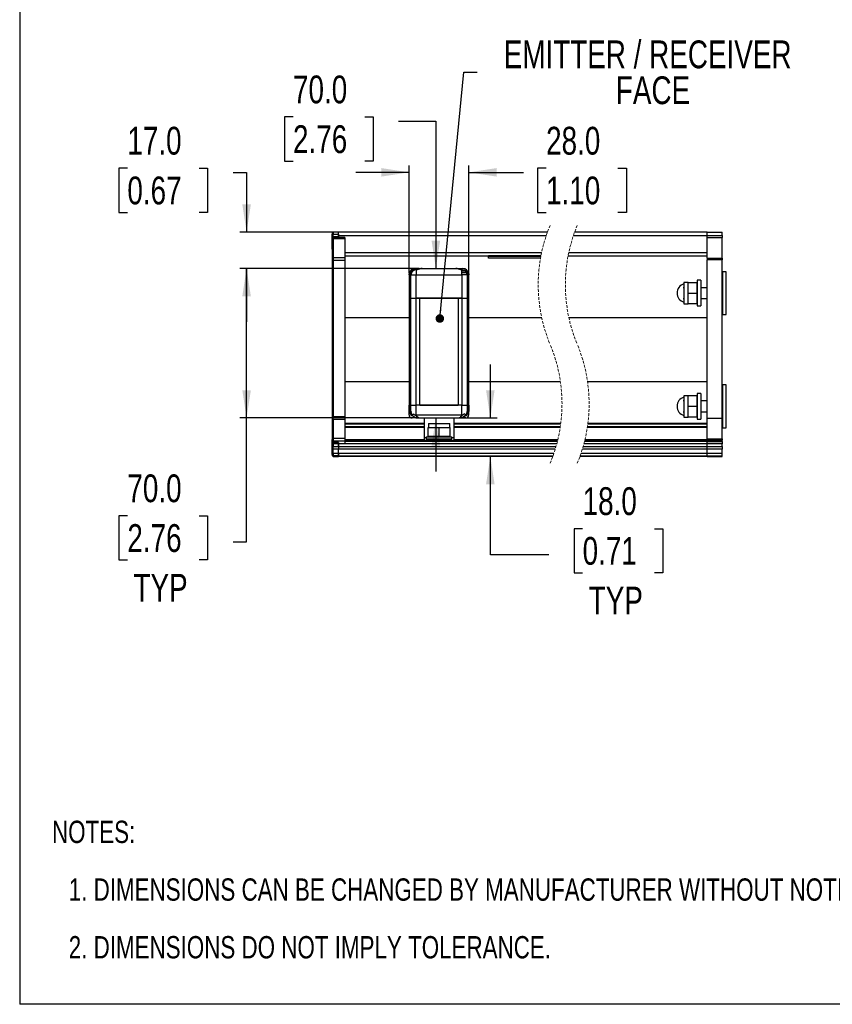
# Model space of a CAD drawing. Header units: millimetres. Extents: x 0 to 1118, y 0 to 864.
# Tile 1 of 10: x 0 to 380, y 0 to 461. Entities that reach past the tile are written whole.
import ezdxf

# ---------------------------------------------------------------- set-up
doc = ezdxf.new("R2010")
doc.units = ezdxf.units.MM
doc.linetypes.add('HIDDEN', pattern=[1.905, 1.27, -0.635])
doc.layers.add('DIMENSIONS', color=140, linetype='Continuous', lineweight=25)
doc.layers.add('TEXT', color=140, linetype='Continuous', lineweight=25)
doc.styles.add('SLDTEXTSTYLE0', font='TXT', dxfattribs={"width": 0.75})
doc.dimstyles.new('SLDDIMSTYLE0', dxfattribs={"dimtxt": 13, "dimasz": 13, "dimexe": 0, "dimexo": 0.0625, "dimgap": 3.25, "dimtad": 0, "dimtih": 1, "dimtoh": 1, "dimdec": 1, "dimrnd": 1e-09, "dimzin": 4, "dimdsep": 46, "dimtxsty": 'SLDTEXTSTYLE0', "dimsah": 1, "dimcen": 0.09, "dimadec": 0, "dimazin": 1, "dimtfac": 1, "dimtdec": 1, "dimtofl": 0, "dimtmove": 0, "dimatfit": 3, "dimfxl": 0, "dimfrac": 2, "dimtolj": 1, "dimtzin": 12, "dimarcsym": 0})
doc.dimstyles.new('SLDDIMSTYLE1', dxfattribs={"dimtxt": 13, "dimasz": 13, "dimexe": 0, "dimexo": 0.0625, "dimgap": 3.25, "dimtad": 0, "dimtih": 1, "dimtoh": 1, "dimdec": 1, "dimrnd": 1e-09, "dimzin": 4, "dimdsep": 46, "dimtxsty": 'SLDTEXTSTYLE0', "dimsah": 1, "dimcen": 0.09, "dimadec": 0, "dimazin": 1, "dimtfac": 1, "dimtdec": 1, "dimtmove": 0, "dimatfit": 0, "dimfxl": 0, "dimfrac": 2, "dimtolj": 1, "dimtzin": 12, "dimarcsym": 0})
doc.dimstyles.new('SLDDIMSTYLE2', dxfattribs={"dimtxt": 0.18, "dimasz": 4, "dimexe": 0, "dimexo": 0.0625, "dimgap": 0, "dimtad": 0, "dimtih": 1, "dimtoh": 1, "dimdec": 0, "dimrnd": 1e-09, "dimzin": 0, "dimdsep": 46, "dimtxsty": 'Standard', "dimblk1": 'DOT', "dimblk2": 'DOT', "dimsah": 1, "dimcen": 0.09, "dimadec": 0, "dimazin": 0, "dimtfac": 4, "dimtdec": 0, "dimtofl": 0, "dimtmove": 0, "dimatfit": 3, "dimldrblk": 'DOT', "dimfxl": 0, "dimfrac": 2, "dimtolj": 1, "dimtzin": 0, "dimarcsym": 0})

# ---------------------------------------------------------------- blocks, each defined once
blk = doc.blocks.new('SW_NOTE_0_2')
at = {"layer": 'TEXT', "color": 0, "attachment_point": 1, "style": 'SLDTEXTSTYLE0'}
for s, insert, char_height in [('NOTES:', (0, 13.46), 10.439), ('1. DIMENSIONS CAN BE CHANGED BY MANUFACTURER WITHOUT NOTICE.', (7.83, -13.54), 10.4394), ('2. DIMENSIONS DO NOT IMPLY TOLERANCE.', (7.83, -40.54), 10.4394)]:
    blk.add_mtext(s, dxfattribs=dict(at, insert=insert, char_height=char_height))
blk = doc.blocks.new('_D')
at = {"layer": 'DIMENSIONS'}
for p, q in [((187.04, 344.41), (103.02, 344.41)), ((106.2, 274.41), (106.2, 344.41)), ((185.55, 274.41), (103.02, 274.41)), ((106.2, 216.37), (106.2, 274.41)), ((50.4, 228.6), (46.44, 228.6)), ((46.44, 228.6), (46.44, 207.96)), ((84.02, 228.6), (87.98, 228.6)), ((87.98, 228.6), (87.98, 207.96)), ((99.85, 216.37), (106.2, 216.37)), ((46.44, 207.96), (50.4, 207.96)), ((87.98, 207.96), (84.02, 207.96))]:
    blk.add_line(p, q, dxfattribs=at)
for points in [[(106.2, 344.41), (104.2, 331.41), (108.2, 331.41)], [(106.2, 274.41), (108.2, 287.41), (104.2, 287.41)]]:
    blk.add_solid(points, dxfattribs=at)
at = {"layer": 'DIMENSIONS', "char_height": 13, "attachment_point": 1, "style": 'SLDTEXTSTYLE0'}
for s, insert in [('70.0', (50.4, 248)), ('2.76', (50.4, 224.72)), ('TYP', (53.26, 201.44))]:
    blk.add_mtext(s, dxfattribs=dict(at, insert=insert))
blk = doc.blocks.new('_D_1')
at = {"layer": 'DIMENSIONS'}
for p, q in [((50.4, 391.28), (46.44, 391.28)), ((46.44, 391.28), (46.44, 370.64)), ((84.02, 391.28), (87.98, 391.28)), ((87.98, 391.28), (87.98, 370.64)), ((99.85, 389.37), (106.2, 389.37)), ((106.2, 389.37), (106.2, 361.37)), ((46.44, 370.64), (50.4, 370.64)), ((87.98, 370.64), (84.02, 370.64)), ((147.94, 361.37), (103.02, 361.37)), ((187.04, 344.41), (103.02, 344.41)), ((106.2, 344.41), (106.2, 319.41))]:
    blk.add_line(p, q, dxfattribs=at)
for points in [[(106.2, 361.37), (108.2, 374.37), (104.2, 374.37)], [(106.2, 344.41), (104.2, 331.41), (108.2, 331.41)]]:
    blk.add_solid(points, dxfattribs=at)
at = {"layer": 'DIMENSIONS', "char_height": 13, "attachment_point": 1, "style": 'SLDTEXTSTYLE0'}
for s, insert in [('17.0', (50.4, 410.68)), ('0.67', (50.4, 387.4))]:
    blk.add_mtext(s, dxfattribs=dict(at, insert=insert))
blk = doc.blocks.new('_D_2')
at = {"layer": 'DIMENSIONS'}
for p, q in [((127.93, 415.28), (123.97, 415.28)), ((123.97, 415.28), (123.97, 394.64)), ((161.55, 415.28), (165.51, 415.28)), ((165.51, 415.28), (165.51, 394.64)), ((177.38, 413.37), (194.79, 413.37)), ((194.79, 413.37), (194.79, 344.41)), ((123.97, 394.64), (127.93, 394.64)), ((165.51, 394.64), (161.55, 394.64)), ((194.79, 274.41), (194.79, 249.41))]:
    blk.add_line(p, q, dxfattribs=at)
for points in [[(194.79, 344.41), (196.79, 357.41), (192.79, 357.41)], [(194.79, 274.41), (192.79, 261.41), (196.79, 261.41)]]:
    blk.add_solid(points, dxfattribs=at)
at = {"layer": 'DIMENSIONS', "char_height": 13, "attachment_point": 1, "style": 'SLDTEXTSTYLE0'}
for s, insert in [('70.0', (127.93, 434.68)), ('2.76', (127.93, 411.4))]:
    blk.add_mtext(s, dxfattribs=dict(at, insert=insert))
blk = doc.blocks.new('_D_3')
at = {"layer": 'DIMENSIONS'}
for p, q in [((182.26, 342.28), (182.26, 392.54)), ((210.26, 342.28), (210.26, 392.54)), ((182.26, 389.37), (157.26, 389.37)), ((210.26, 389.37), (235.83, 389.37)), ((246.39, 391.28), (242.43, 391.28)), ((242.43, 391.28), (242.43, 370.64)), ((280.01, 391.28), (283.97, 391.28)), ((283.97, 391.28), (283.97, 370.64)), ((242.43, 370.64), (246.39, 370.64)), ((283.97, 370.64), (280.01, 370.64))]:
    blk.add_line(p, q, dxfattribs=at)
for points in [[(182.26, 389.37), (169.26, 391.37), (169.26, 387.37)], [(210.26, 389.37), (223.26, 387.37), (223.26, 391.37)]]:
    blk.add_solid(points, dxfattribs=at)
at = {"layer": 'DIMENSIONS', "char_height": 13, "attachment_point": 1, "style": 'SLDTEXTSTYLE0'}
for s, insert in [('28.0', (246.39, 410.68)), ('1.10', (246.39, 387.4))]:
    blk.add_mtext(s, dxfattribs=dict(at, insert=insert))
blk = doc.blocks.new('_D_4')
at = {"layer": 'DIMENSIONS'}
for p, q in [((220.29, 274.41), (220.29, 299.41)), ((206.99, 274.41), (223.46, 274.41)), ((220.29, 210.37), (220.29, 256.37)), ((263.48, 222.6), (259.52, 222.6)), ((259.52, 222.6), (259.52, 201.96)), ((297.1, 222.6), (301.06, 222.6)), ((301.06, 222.6), (301.06, 201.96)), ((247.65, 210.37), (220.29, 210.37)), ((259.52, 201.96), (263.48, 201.96)), ((301.06, 201.96), (297.1, 201.96))]:
    blk.add_line(p, q, dxfattribs=at)
for points in [[(220.29, 274.41), (222.29, 287.41), (218.29, 287.41)], [(220.29, 256.37), (218.29, 243.37), (222.29, 243.37)]]:
    blk.add_solid(points, dxfattribs=at)
at = {"layer": 'DIMENSIONS', "char_height": 13, "attachment_point": 1, "style": 'SLDTEXTSTYLE0'}
for s, insert in [('18.0', (263.48, 242)), ('0.71', (263.48, 218.72)), ('TYP', (266.34, 195.44))]:
    blk.add_mtext(s, dxfattribs=dict(at, insert=insert))
blk = doc.blocks.new('SW_NOTE_0_3')
at = {"layer": 'TEXT', "color": 0, "char_height": 13, "attachment_point": 2, "style": 'SLDTEXTSTYLE0'}
for s, insert in [('EMITTER / RECEIVER', (79.75, 14.91)), ('FACE', (82.26, -1.9))]:
    blk.add_mtext(s, dxfattribs=dict(at, insert=insert))
blk = doc.blocks.new('_Dot')
at = {"color": 0, "linetype": 'ByBlock', "lineweight": -2}
blk.add_line((-0.5, 0), (-1, 0), dxfattribs=at)
at = {"color": 0, "linetype": 'ByBlock', "const_width": 0.5}
blk.add_lwpolyline([(-0.25, 0, 1), (0.25, 0, 1)], format="xyb", close=True, dxfattribs=at)

msp = doc.modelspace()

# ---------------------------------------------------------------- linework, layer by layer
at = {"color": 7, "linetype": 'Continuous'}
for p in [(-0.00051, 863.60028), (1117.59949, 0.00028)]:
    msp.add_line(p, (-0.00051, 0.00028), dxfattribs=at)
for p, q in [((146.19805, 353.36595), (146.19805, 360.36595)), ((146.21093, 360.36595), (146.19805, 360.36595)), ((146.71101, 361.36595), (146.21093, 360.86596)), ((146.21093, 360.86596), (146.21093, 360.36595)), ((146.21093, 360.36595), (146.71101, 360.36595)), ((146.21093, 360.36595), (146.21093, 359.36595)), ((146.71101, 361.36595), (146.71101, 360.36595)), ((149.21095, 361.36595), (146.71101, 361.36595)), ((146.71101, 360.36595), (149.21095, 360.36595)), ((146.71101, 359.36595), (146.71101, 360.36595)), ((149.21095, 360.36595), (149.21095, 361.36595)), ((149.21095, 360.36595), (149.21095, 359.36595)), ((247.02933, 361.36595), (149.21131, 361.36595)), ((149.21131, 359.86596), (149.21131, 361.36595)), ((149.21131, 359.86596), (246.50422, 359.86596)), ((149.21131, 358.86595), (149.21131, 359.86596)), ((259.20422, 359.86596), (321.76125, 359.86596)), ((321.76125, 361.36595), (259.72932, 361.36595)), ((321.76125, 359.86596), (321.76125, 361.36595)), ((321.76125, 361.36595), (328.76122, 361.36595)), ((321.76125, 358.86595), (321.76125, 359.86596)), ((321.76125, 359.86596), (328.76122, 359.86596)), ((328.76122, 359.86596), (328.76122, 361.36595)), ((328.76122, 359.86596), (328.76122, 358.86595)), ((146.21093, 359.36595), (146.71101, 359.36595)), ((146.21093, 359.36595), (146.21093, 358.36595)), ((146.71101, 358.86595), (146.21093, 358.36595)), ((146.21093, 358.07306), (146.71101, 358.42661)), ((146.21093, 358.36595), (146.21093, 358.07306)), ((146.21093, 358.07306), (146.21093, 348.95174)), ((146.71101, 358.86595), (146.71101, 359.36595)), ((146.71101, 359.36595), (149.21095, 359.36595)), ((146.71101, 358.86595), (146.71101, 358.42661)), ((152.21097, 358.86595), (146.71101, 358.86595)), ((146.71101, 358.42661), (146.71101, 349.3053)), ((146.71101, 358.42661), (152.21097, 358.42661)), ((149.21095, 359.36595), (149.21095, 358.86595)), ((152.21097, 358.86595), (152.21097, 358.42661)), ((152.21097, 358.42661), (152.21097, 349.3053)), ((321.76125, 358.86595), (328.76122, 358.86595)), ((321.76125, 349.15885), (321.76125, 358.86595)), ((328.76122, 349.15885), (328.76122, 358.86595)), ((146.19805, 353.36595), (146.21093, 353.36595)), ((152.21097, 351.86596), (244.30389, 351.86596)), ((152.21097, 350.36596), (243.99907, 350.36596)), ((219.38326, 350.27065), (219.38326, 350.36596)), ((219.38326, 350.27065), (219.38326, 349.98231)), ((243.98082, 350.27065), (219.38326, 350.27065)), ((256.69907, 350.36596), (321.76125, 350.36596)), ((257.00389, 351.86596), (321.76125, 351.86596)), ((146.71101, 349.3053), (146.21093, 348.95174)), ((146.21093, 348.95174), (146.21093, 348.24463)), ((146.21093, 348.24463), (146.71101, 348.24463)), ((146.21093, 348.24463), (146.21093, 274.98727)), ((146.71101, 349.3053), (146.71101, 348.24463)), ((152.21097, 349.3053), (146.71101, 349.3053)), ((146.71101, 348.24463), (152.21097, 348.24463)), ((146.71101, 348.24463), (146.71101, 274.98727)), ((152.21097, 349.3053), (152.21097, 348.24463)), ((152.21097, 348.24463), (152.21097, 274.98727)), ((243.9264, 349.98231), (219.38326, 349.98231)), ((219.38326, 349.27672), (219.38326, 349.98231)), ((243.79832, 349.27672), (219.38326, 349.27672)), ((321.76125, 349.15885), (328.76122, 349.15885)), ((321.76125, 349.15885), (321.76125, 348.45174)), ((328.76122, 348.45174), (321.76125, 348.45174)), ((321.76125, 274.36596), (321.76125, 348.45174)), ((328.76122, 349.15885), (328.76122, 348.45174)), ((328.76122, 274.36596), (328.76122, 348.45174)), ((182.53734, 341.01171), (182.25624, 341.01171)), ((182.25624, 341.01171), (182.25624, 330.41171)), ((182.53734, 341.01171), (182.73141, 341.01171)), ((182.53734, 330.41171), (182.53734, 341.01171)), ((182.65619, 341.4117), (182.65619, 341.61169)), ((182.89985, 341.4117), (182.65619, 341.4117)), ((182.68718, 341.81171), (182.75621, 342.01611)), ((182.68718, 341.81171), (182.75621, 341.81171)), ((182.73141, 341.01171), (182.8474, 341.05138)), ((182.75621, 342.31705), (182.75621, 341.48372)), ((183.33354, 342.31705), (182.75621, 342.31705)), ((183.07414, 341.48372), (182.75621, 341.48372)), ((182.8474, 341.05138), (182.8474, 330.41171)), ((183.01084, 341.4117), (182.89985, 341.4117)), ((182.96137, 341.36435), (182.956, 341.37244)), ((183.15162, 341.4117), (183.9545, 341.4117)), ((183.96487, 343.15039), (183.5896, 343.15039)), ((183.9545, 341.4117), (185.56633, 341.4117)), ((185.54177, 343.83094), (185.19237, 343.79172)), ((185.56645, 343.74262), (185.20858, 343.70241)), ((185.25626, 344.0117), (185.25626, 344.41171)), ((185.25626, 344.41171), (188.30957, 344.41171)), ((185.25626, 343.79888), (185.25626, 344.0117)), ((185.25626, 344.0117), (186.55231, 344.0117)), ((185.56633, 341.4117), (206.94616, 341.4117)), ((185.56633, 330.41171), (185.56633, 341.4117)), ((188.30957, 344.41171), (204.20291, 344.41171)), ((204.04937, 344.41171), (207.25622, 344.41171)), ((206.94616, 341.4117), (206.94616, 343.74262)), ((206.94616, 343.74262), (207.3039, 343.70241)), ((209.07011, 342.31705), (206.94616, 342.31705)), ((207.25622, 341.48372), (206.94616, 341.48372)), ((206.94616, 341.4117), (206.94616, 330.41171)), ((208.44366, 343.15039), (206.97035, 343.15039)), ((207.31797, 343.79204), (206.97071, 343.83094)), ((209.0049, 341.46171), (207.08849, 341.46171)), ((209.26454, 341.48372), (207.25622, 341.48372)), ((208.92288, 343.15039), (208.58338, 343.15039)), ((209.58748, 342.31705), (209.17895, 342.31705)), ((209.30257, 341.43155), (209.41856, 341.4117)), ((209.61263, 341.4117), (209.50153, 341.4117)), ((209.55648, 341.37247), (209.55112, 341.36436)), ((209.61263, 341.4117), (209.79991, 341.4117)), ((209.66508, 330.41171), (209.66508, 341.05138)), ((209.78107, 341.01171), (209.66508, 341.05138)), ((209.75628, 341.48372), (209.75628, 342.31705)), ((209.78107, 341.01171), (209.97514, 341.01171)), ((209.97514, 341.01171), (209.97514, 330.41171)), ((210.25624, 341.01171), (209.97514, 341.01171)), ((210.25624, 341.01171), (210.25624, 341.4117)), ((210.25624, 330.41171), (210.25624, 341.01171)), ((330.59525, 342.86595), (329.09524, 342.86595)), ((329.09524, 322.86596), (329.09524, 342.86595)), ((330.59525, 322.86596), (330.59525, 342.86595)), ((312.91079, 337.84547), (310.9107, 337.84547)), ((310.9107, 337.84547), (310.9107, 332.84547)), ((312.91079, 337.87979), (317.12127, 337.87979)), ((312.91079, 332.86595), (312.91079, 337.87979)), ((317.12127, 332.86595), (317.12127, 337.87979)), ((318.74728, 338.86596), (317.14725, 338.86596)), ((317.14725, 338.86596), (317.14725, 332.86595)), ((318.74728, 338.86596), (318.74728, 332.86595)), ((310.9107, 335.36596), (310.59527, 335.36596)), ((310.9107, 332.84547), (310.9107, 327.84548)), ((312.91079, 332.86595), (317.12127, 332.86595)), ((312.91079, 327.85213), (312.91079, 332.86595)), ((317.14725, 335.36596), (317.12127, 335.36596)), ((317.12127, 327.85213), (317.12127, 332.86595)), ((317.14725, 332.86595), (317.14725, 326.86595)), ((321.76125, 335.36596), (318.74728, 335.36596)), ((318.74728, 332.86595), (318.74728, 326.86595)), ((329.09524, 335.36596), (328.76122, 335.36596)), ((182.25624, 330.41171), (182.25624, 280.41171)), ((182.53734, 330.41171), (182.25624, 330.41171)), ((182.53734, 280.41171), (182.53734, 330.41171)), ((182.53734, 330.41171), (182.8474, 330.41171)), ((182.8474, 330.41171), (182.8474, 280.41171)), ((182.8474, 330.41171), (185.56633, 330.41171)), ((185.56633, 280.41171), (185.56633, 330.41171)), ((185.56633, 330.41171), (187.25624, 330.41171)), ((206.94616, 330.41171), (185.56633, 330.41171)), ((187.25624, 280.41171), (187.25624, 330.41171)), ((187.25624, 330.41171), (205.25624, 330.41171)), ((205.25624, 330.41171), (205.25624, 280.41171)), ((205.25624, 330.41171), (206.94616, 330.41171)), ((206.94616, 330.41171), (206.94616, 280.41171)), ((206.94616, 330.41171), (209.66508, 330.41171)), ((209.66508, 280.41171), (209.66508, 330.41171)), ((209.66508, 330.41171), (209.97514, 330.41171)), ((209.97514, 330.41171), (209.97514, 280.41171)), ((209.97514, 330.41171), (210.25624, 330.41171)), ((210.25624, 280.41171), (210.25624, 330.41171)), ((310.59527, 330.36595), (310.9107, 330.36595)), ((310.9107, 327.84548), (312.94405, 327.84548)), ((317.12127, 327.85213), (312.91079, 327.85213)), ((317.12127, 330.36595), (317.14725, 330.36595)), ((318.74728, 330.36595), (321.76125, 330.36595)), ((328.76122, 330.36595), (329.09524, 330.36595)), ((317.14725, 326.86595), (318.74728, 326.86595)), ((329.09524, 322.86596), (330.59525, 322.86596)), ((152.21097, 321.36595), (182.25624, 321.36595)), ((210.25624, 321.36595), (244.34162, 321.36595)), ((257.04161, 321.36595), (321.76125, 321.36595)), ((182.25624, 291.36595), (152.21097, 291.36595)), ((253.09082, 291.36595), (210.25624, 291.36595)), ((321.76125, 291.36595), (265.79082, 291.36595)), ((318.74728, 285.86596), (317.14725, 285.86596)), ((317.14725, 285.86596), (317.14725, 279.86595)), ((318.74728, 285.86596), (318.74728, 279.86595)), ((330.59525, 289.86595), (329.09524, 289.86595)), ((329.09524, 269.86595), (329.09524, 289.86595)), ((330.59525, 269.86595), (330.59525, 289.86595)), ((310.9107, 282.36596), (310.59527, 282.36596)), ((312.91079, 284.84547), (310.9107, 284.84547)), ((310.9107, 284.84547), (310.9107, 279.84547)), ((312.91079, 284.87978), (317.12127, 284.87978)), ((312.91079, 279.86595), (312.91079, 284.87978)), ((317.12127, 279.86595), (317.12127, 284.87978)), ((317.14725, 282.36596), (317.12127, 282.36596)), ((321.76125, 282.36596), (318.74728, 282.36596)), ((329.09524, 282.36596), (328.76122, 282.36596)), ((182.25624, 280.41171), (182.53734, 280.41171)), ((182.25624, 277.41171), (182.25624, 280.41171)), ((182.53734, 277.41171), (182.25624, 277.41171)), ((182.25624, 275.9117), (182.25624, 277.41171)), ((182.8474, 280.41171), (182.53734, 280.41171)), ((182.53734, 280.41171), (182.53734, 277.41171)), ((182.8474, 277.41171), (182.53734, 277.41171)), ((182.75621, 277.28274), (182.75621, 276.44941)), ((182.75621, 277.28274), (183.25438, 277.28274)), ((182.8474, 280.41171), (185.56633, 280.41171)), ((182.8474, 280.41171), (182.8474, 277.41171)), ((182.8474, 277.41171), (183.25438, 277.41171)), ((183.25438, 277.41171), (183.25438, 277.07825)), ((187.25624, 280.41171), (185.56633, 280.41171)), ((185.56633, 275.9117), (185.56633, 280.41171)), ((206.94616, 280.41171), (185.56633, 280.41171)), ((187.25624, 280.41171), (205.25624, 280.41171)), ((206.94616, 280.41171), (205.25624, 280.41171)), ((206.94616, 280.41171), (209.66508, 280.41171)), ((206.94616, 275.9117), (206.94616, 280.41171)), ((209.27705, 277.41171), (209.66508, 277.41171)), ((209.27705, 277.41171), (209.27705, 276.99214)), ((209.27705, 277.28274), (209.75628, 277.28274)), ((209.97514, 280.41171), (209.66508, 280.41171)), ((209.66508, 277.41171), (209.66508, 280.41171)), ((209.66508, 277.41171), (209.97514, 277.41171)), ((209.75628, 276.44941), (209.75628, 277.28274)), ((209.97514, 280.41171), (210.25624, 280.41171)), ((209.97514, 277.41171), (209.97514, 280.41171)), ((209.97514, 277.41171), (210.25624, 277.41171)), ((210.25624, 280.41171), (210.25624, 277.41171)), ((210.25624, 275.9117), (210.25624, 277.41171)), ((310.59527, 277.36595), (310.9107, 277.36595)), ((310.9107, 279.84547), (310.9107, 274.84547)), ((312.91079, 279.86595), (317.12127, 279.86595)), ((312.91079, 274.85212), (312.91079, 279.86595)), ((317.12127, 274.85212), (317.12127, 279.86595)), ((317.12127, 277.36595), (317.14725, 277.36595)), ((317.14725, 279.86595), (317.14725, 273.86595)), ((318.74728, 279.86595), (318.74728, 273.86595)), ((318.74728, 277.36595), (321.76125, 277.36595)), ((328.76122, 277.36595), (329.09524, 277.36595)), ((146.21093, 274.98727), (146.71101, 274.98727)), ((146.21093, 274.98727), (146.21093, 273.57306)), ((146.71101, 273.92661), (146.21093, 273.57306)), ((146.21093, 273.57306), (146.21093, 264.45174)), ((146.71101, 273.92661), (146.71101, 274.98727)), ((152.21097, 274.98727), (146.71101, 274.98727)), ((146.71101, 273.92661), (146.71101, 264.8053)), ((146.71101, 273.92661), (152.21097, 273.92661)), ((152.21097, 274.98727), (152.21097, 273.92661)), ((152.21097, 273.92661), (152.21097, 264.8053)), ((152.21097, 271.90702), (189.25621, 271.90702)), ((182.75621, 276.44941), (183.39922, 276.44941)), ((183.5896, 275.61607), (183.97023, 275.61607)), ((185.19082, 274.41171), (183.75625, 274.41171)), ((183.92243, 275.49933), (185.42173, 274.5217)), ((185.19082, 274.41171), (185.19082, 274.67228)), ((186.821, 274.41171), (185.19082, 274.41171)), ((185.50076, 274.5006), (185.42173, 274.5217)), ((185.50076, 274.5006), (185.67576, 274.46187)), ((185.56633, 275.9117), (206.94616, 275.9117)), ((185.67576, 274.46187), (186.821, 274.41171)), ((186.821, 274.41171), (205.72128, 274.41171)), ((189.25621, 274.41171), (189.25621, 265.33726)), ((191.27669, 271.89056), (191.27669, 269.89056)), ((191.27669, 271.89056), (201.27668, 271.89056)), ((201.27668, 269.85732), (201.27668, 271.89056)), ((203.25627, 274.41171), (203.25627, 265.33726)), ((203.25627, 271.90702), (253.25579, 271.90702)), ((207.30629, 274.41171), (205.70626, 274.41171)), ((205.72128, 274.41171), (206.84185, 274.45728)), ((207.01196, 274.49329), (206.84185, 274.45728)), ((207.01196, 274.49329), (207.07407, 274.50901)), ((208.64906, 275.53535), (207.07407, 274.50901)), ((207.30629, 274.58067), (207.30629, 274.41171)), ((208.75623, 274.41171), (207.30629, 274.41171)), ((208.64942, 275.61607), (208.92288, 275.61607)), ((209.11874, 276.44941), (209.75628, 276.44941)), ((265.95579, 271.90702), (321.76125, 271.90702)), ((310.9107, 274.84547), (312.94405, 274.84547)), ((317.12127, 274.85212), (312.91079, 274.85212)), ((317.14725, 273.86595), (318.74728, 273.86595)), ((321.76125, 274.36596), (328.76122, 274.36596)), ((321.76125, 264.65885), (321.76125, 274.36596)), ((328.76122, 264.65885), (328.76122, 274.36596)), ((189.25621, 271.50702), (152.21097, 271.50702)), ((152.21097, 270.40702), (189.25621, 270.40702)), ((189.25621, 270.00702), (152.21097, 270.00702)), ((191.24236, 265.68004), (191.24236, 269.89056)), ((191.24236, 269.89056), (196.2563, 269.89056)), ((196.2563, 269.89056), (196.2563, 265.68004)), ((196.2563, 269.89056), (201.27012, 269.89056)), ((201.27012, 269.89056), (201.27012, 265.68004)), ((253.20384, 271.50702), (203.25627, 271.50702)), ((203.25627, 270.40702), (253.04928, 270.40702)), ((252.98879, 270.00702), (203.25627, 270.00702)), ((321.76125, 270.00702), (265.68878, 270.00702)), ((265.74927, 270.40702), (321.76125, 270.40702)), ((321.76125, 271.50702), (265.90384, 271.50702)), ((329.09524, 269.86595), (330.59525, 269.86595)), ((146.19805, 257.36595), (146.19805, 264.36595)), ((146.21093, 264.36595), (146.19805, 264.36595)), ((146.71101, 264.8053), (146.21093, 264.45174)), ((146.21093, 264.45174), (146.21093, 263.74463)), ((146.21093, 263.74463), (146.71101, 263.74463)), ((146.21093, 263.74463), (146.21093, 262.86595)), ((146.21093, 262.86595), (146.71101, 262.86595)), ((146.21093, 262.86595), (146.21093, 261.86595)), ((146.71101, 264.8053), (146.71101, 263.74463)), ((152.21097, 264.8053), (146.71101, 264.8053)), ((146.71101, 262.86595), (146.71101, 263.74463)), ((146.71101, 263.74463), (152.21097, 263.74463)), ((146.71101, 262.36595), (146.71101, 262.86595)), ((149.21095, 262.86595), (146.71101, 262.86595)), ((149.21095, 262.86595), (149.21095, 262.36595)), ((152.21097, 264.8053), (152.21097, 263.74463)), ((152.21097, 264.36595), (189.25621, 264.36595)), ((251.76859, 263.86596), (152.21097, 263.86596)), ((152.21097, 263.74463), (152.21097, 262.36595)), ((251.64466, 263.36596), (152.21097, 263.36596)), ((189.25621, 265.33726), (189.25621, 263.86596)), ((189.25621, 265.33726), (190.25626, 265.33726)), ((190.25626, 265.65669), (190.25626, 264.65669)), ((190.25626, 265.65669), (202.25622, 265.65669)), ((190.25626, 264.65669), (202.25622, 264.65669)), ((196.2563, 265.68004), (191.24236, 265.68004)), ((193.40863, 265.68004), (193.40863, 265.65669)), ((193.40863, 264.65669), (193.40863, 263.86596)), ((201.27012, 265.68004), (196.2563, 265.68004)), ((198.40862, 265.65669), (198.40862, 265.68004)), ((198.40862, 263.86596), (198.40862, 264.65669)), ((202.25622, 264.65669), (202.25622, 265.65669)), ((202.25622, 265.33726), (203.25627, 265.33726)), ((203.25627, 265.33726), (203.25627, 263.86596)), ((203.25627, 264.36595), (251.88876, 264.36595)), ((321.76125, 263.36596), (264.34467, 263.36596)), ((321.76125, 263.86596), (264.4686, 263.86596)), ((264.58876, 264.36595), (321.76125, 264.36595)), ((321.76125, 264.65885), (328.76122, 264.65885)), ((321.76125, 264.65885), (321.76125, 263.95174)), ((321.76125, 263.95174), (328.76122, 263.95174)), ((321.76125, 263.95174), (321.76125, 263.36596)), ((321.76125, 263.36596), (328.76122, 263.36596)), ((321.76125, 262.36595), (321.76125, 263.36596)), ((328.76122, 264.65885), (328.76122, 263.95174)), ((328.76122, 263.36596), (328.76122, 263.95174)), ((328.76122, 263.36596), (328.76122, 262.36595)), ((146.71101, 262.36595), (146.21093, 261.86595)), ((146.21093, 261.86595), (146.21093, 261.11595)), ((146.21093, 261.11595), (146.21093, 259.87455)), ((146.21093, 261.11595), (146.71101, 261.11595)), ((146.71101, 259.87455), (146.21093, 259.87455)), ((146.21093, 259.87455), (146.21093, 258.43227)), ((146.21093, 258.43227), (146.71101, 257.95151)), ((146.21093, 258.43227), (146.21093, 257.23147)), ((146.71101, 262.36595), (146.71101, 261.11595)), ((149.21095, 262.36595), (146.71101, 262.36595)), ((146.71101, 259.87455), (146.71101, 261.11595)), ((146.71101, 261.11595), (149.21095, 261.11595)), ((149.21095, 259.87455), (146.71101, 259.87455)), ((146.71101, 257.95151), (146.71101, 259.87455)), ((149.21095, 262.36595), (149.21095, 261.11595)), ((149.21131, 262.36595), (149.21095, 262.36595)), ((149.21095, 261.11595), (149.21095, 259.87455)), ((149.21095, 257.95151), (149.21095, 259.87455)), ((149.21095, 259.11595), (149.21131, 259.11595)), ((251.38543, 262.36595), (149.21131, 262.36595)), ((149.21131, 261.11595), (149.21131, 262.36595)), ((149.21131, 261.11595), (149.21131, 259.87455)), ((149.21131, 261.11595), (251.03981, 261.11595)), ((149.21131, 257.95151), (149.21131, 259.87455)), ((250.67252, 259.87455), (149.21131, 259.87455)), ((321.76125, 259.87455), (263.37252, 259.87455)), ((263.73981, 261.11595), (321.76125, 261.11595)), ((321.76125, 262.36595), (264.08542, 262.36595)), ((321.76125, 261.11595), (321.76125, 262.36595)), ((328.76122, 262.36595), (321.76125, 262.36595)), ((321.76125, 259.87455), (321.76125, 261.11595)), ((321.76125, 261.11595), (328.76122, 261.11595)), ((321.76125, 257.95151), (321.76125, 259.87455)), ((328.76122, 259.87455), (321.76125, 259.87455)), ((328.76122, 261.11595), (328.76122, 262.36595)), ((328.76122, 261.11595), (328.76122, 259.87455)), ((328.76122, 257.95151), (328.76122, 259.87455)), ((146.19805, 257.36595), (146.21093, 257.36595)), ((146.71101, 256.75071), (146.21093, 257.23147)), ((146.21093, 257.23147), (146.21093, 256.86595)), ((146.21093, 256.86595), (146.71101, 256.36596)), ((146.71101, 257.95151), (149.21095, 257.95151)), ((146.71101, 257.95151), (146.71101, 256.75071)), ((149.21095, 256.75071), (146.71101, 256.75071)), ((146.71101, 256.36596), (146.71101, 256.75071)), ((146.71101, 256.36596), (149.21095, 256.36596)), ((149.21095, 257.95151), (149.21095, 256.75071)), ((149.21095, 256.36596), (149.21095, 256.75071)), ((149.21131, 257.95151), (250.05533, 257.95151)), ((149.21131, 256.75071), (149.21131, 257.95151)), ((149.21131, 256.75071), (249.63962, 256.75071)), ((149.21131, 256.36596), (149.21131, 256.75071)), ((249.5014, 256.36596), (149.21131, 256.36596)), ((321.76125, 256.36596), (262.2014, 256.36596)), ((262.33962, 256.75071), (321.76125, 256.75071)), ((262.75534, 257.95151), (321.76125, 257.95151)), ((321.76125, 256.75071), (321.76125, 257.95151)), ((321.76125, 257.95151), (328.76122, 257.95151)), ((321.76125, 256.36596), (321.76125, 256.75071)), ((321.76125, 256.75071), (328.76122, 256.75071)), ((321.76125, 256.36596), (328.76122, 256.36596)), ((328.76122, 256.75071), (328.76122, 257.95151)), ((328.76122, 256.36596), (328.76122, 256.75071))]:
    msp.add_line(p, q)
at = {"flags": 128}
for points in [[(185.56645, 343.74262), (185.56645, 343.26849), (185.56645, 342.70286), (185.56633, 342.0736), (185.56633, 341.4117)], [(208.55798, 341.41173), (208.29882, 341.41172), (207.64138, 341.41172), (206.94616, 341.4117)], [(209.36086, 341.41175), (208.88247, 341.41173), (208.55798, 341.41173)], [(184.15537, 276.40685), (184.50608, 276.17831), (184.87432, 275.93839), (185.25388, 275.69103)], [(185.25388, 275.69103), (185.66479, 275.42324), (186.05044, 275.17194), (186.39769, 274.94564)], [(207.2586, 275.69103), (206.84769, 275.42324), (206.46205, 275.17194), (206.11479, 274.94564)], [(208.35712, 276.40685), (208.0064, 276.17831), (207.63817, 275.93839), (207.2586, 275.69103)]]:
    msp.add_lwpolyline(points, dxfattribs=at)
at = {"color": 7, "linetype": 'HIDDEN', "lineweight": 18}
for centre, start, end in [((315.07536, 336.70345), 157.3801351, 202.6198649), ((327.77536, 336.70345), 157.3801351, 202.6198649), ((181.45536, 281.02846), 337.3801351, 22.6198649), ((194.15536, 281.02846), 337.3801351, 22.6198649)]:
    msp.add_arc(centre, 72.3775, start, end, dxfattribs=at)
for centre, radius, start, end in [((182.65628, 341.01167), 0.40004, 90.0127252, 179.9936786), ((185.25623, 341.41178), 2.99993, 89.9993548, 171.1515059), ((182.9195, 341.02962), 0.38258, 92.943999, 182.6835253), ((183.12371, 341.02576), 0.39255, 109.5305363, 182.0510741), ((183.58965, 342.31694), 0.83345, 90.0037359, 179.9921661), ((185.56642, 341.41164), 2.40943, 98.8649732, 168.5254199), ((207.25625, 341.41178), 2.99993, 8.8484941, 90.0006452), ((206.94614, 341.41168), 2.40938, 11.4499042, 81.1080471), ((208.92283, 342.31694), 0.83345, 0.0078339, 89.9962641), ((209.38903, 341.02593), 0.3923, 357.9228538, 70.5338393), ((312.08144, 332.86584), 4.42194, 105.371757, 180.0887067), ((312.08128, 332.86596), 4.42178, 180.0902709, 254.5080471), ((312.08146, 279.86583), 4.42196, 105.3719299, 180.0885338), ((312.08128, 279.86595), 4.42178, 180.0901498, 254.5080473), ((183.75625, 275.91172), 1.50001, 180.000441, 270.0001282), ((183.58964, 276.44951), 0.83343, 180.0069594, 269.9971386), ((206.30629, 277.40885), 2.99976, 284.829578, 321.3507479), ((208.75633, 275.91162), 1.49991, 269.9960104, 0.0034204), ((208.92284, 276.44951), 0.83343, 270.0028614, 359.9930406)]:
    msp.add_arc(centre, radius, start, end)
for points, knots in [([(182.25624, 341.4117), (182.2576, 341.48605), (182.26041, 341.64058), (182.28121, 341.79375), (182.29201, 341.87324)], [0, 0, 0, 0, 0.4810707, 1, 1, 1, 1]), ([(182.65619, 341.61169), (182.6046, 341.60899), (182.50713, 341.60388), (182.38174, 341.56209), (182.28143, 341.50211), (182.26384, 341.43897), (182.25624, 341.4117)], [0, 0, 0, 0, 0.319601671, 0.603741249, 0.828898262, 1, 1, 1, 1]), ([(182.29201, 341.87324), (182.30202, 341.87168), (182.3406, 341.86567), (182.4219, 341.85302), (182.54362, 341.83407), (182.63676, 341.81956), (182.68718, 341.81171)], [0, 0, 0, 0, 0.076018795, 0.292908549, 0.617192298, 1, 1, 1, 1]), ([(182.65619, 341.61169), (182.65758, 341.64493), (182.66042, 341.71275), (182.67814, 341.77829), (182.68718, 341.81171)], [0, 0, 0, 0, 0.490082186, 1, 1, 1, 1]), ([(182.8474, 341.05138), (182.84567, 341.07623), (182.84212, 341.12698), (182.85461, 341.20432), (182.87676, 341.25192), (182.88793, 341.27594)], [0, 0, 0, 0, 0.322264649, 0.658007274, 1, 1, 1, 1]), ([(183.15162, 341.4117), (183.10966, 341.33686), (183.03124, 341.19698), (182.90575, 341.09759), (182.8474, 341.05138)], [0, 0, 0, 0, 0.535050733, 1, 1, 1, 1]), ([(182.88793, 341.27594), (182.90236, 341.29841), (182.93103, 341.34308), (182.97431, 341.3738), (182.99582, 341.38907)], [0, 0, 0, 0, 0.503032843, 1, 1, 1, 1]), ([(183.10525, 341.56761), (183.08497, 341.52418), (183.05374, 341.45728), (183.0045, 341.4027), (182.98723, 341.38356)], [0, 0, 0, 0, 0.649261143, 1, 1, 1, 1]), ([(183.15162, 341.4117), (183.13895, 341.42881), (183.11474, 341.46151), (183.09334, 341.51697), (183.1026, 341.55132), (183.10668, 341.56645)], [0, 0, 0, 0, 0.3804512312, 0.7270114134, 1, 1, 1, 1]), ([(183.20586, 341.89338), (183.19062, 341.82823), (183.16445, 341.7164), (183.12201, 341.60976), (183.1043, 341.56524)], [0, 0, 0, 0, 0.5826171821, 1, 1, 1, 1]), ([(183.2942, 341.87258), (183.27615, 341.79406), (183.24002, 341.6369), (183.1811, 341.4868), (183.15162, 341.4117)], [0, 0, 0, 0, 0.4996737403, 1, 1, 1, 1]), ([(183.20884, 341.89009), (183.2086, 341.89013), (183.19846, 341.89183), (183.26335, 341.87913), (183.28187, 341.8752), (183.2942, 341.87258)], [0, 0, 0, 0, 0.008185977, 0.339354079, 1, 1, 1, 1]), ([(185.20858, 343.70241), (184.97948, 343.64569), (184.52132, 343.53226), (183.94246, 343.11063), (183.49514, 342.55142), (183.36118, 342.09885), (183.2942, 341.87258)], [0, 0, 0, 0, 0.250030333, 0.500009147, 0.750013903, 1, 1, 1, 1]), ([(183.42735, 343.21613), (183.47167, 343.2744), (183.70716, 343.58406), (184.35754, 343.91086), (184.96315, 343.97881), (185.25626, 344.0117)], [0, 0, 0, 0, 0.106835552, 0.56770062, 1, 1, 1, 1]), ([(185.20858, 343.70241), (185.20668, 343.71486), (185.20382, 343.73356), (185.19331, 343.79887), (185.19507, 343.78875), (185.19511, 343.78851)], [0, 0, 0, 0, 0.660485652, 0.992141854, 1, 1, 1, 1]), ([(188.27166, 344.40722), (188.08044, 344.38536), (187.65595, 344.33681), (187.00521, 344.12837), (186.28476, 343.92094), (185.77354, 343.857), (185.51566, 343.82475)], [0, 0, 0, 0, 0.2041576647, 0.4531916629, 0.7241746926, 1, 1, 1, 1]), ([(185.56645, 343.74262), (185.562, 343.75835), (185.55467, 343.78433), (185.55512, 343.82491), (185.52336, 343.83022), (185.52951, 343.77974), (185.52606, 343.75348), (185.52401, 343.73786)], [0, 0, 0, 0, 0.279059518, 0.460886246, 0.515900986, 0.712161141, 1, 1, 1, 1]), ([(188.30957, 344.41171), (188.13719, 344.38817), (187.74826, 344.33506), (187.14243, 344.11201), (186.41106, 343.8683), (185.86405, 343.7869), (185.56645, 343.74262)], [0, 0, 0, 0, 0.183954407, 0.415038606, 0.68174455, 1, 1, 1, 1]), ([(206.94616, 343.74262), (206.64786, 343.78705), (206.09921, 343.86877), (205.36654, 344.11325), (204.76124, 344.33594), (204.37389, 344.38851), (204.20291, 344.41171)], [0, 0, 0, 0, 0.318978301, 0.586706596, 0.817576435, 1, 1, 1, 1]), ([(206.99682, 343.8249), (206.73887, 343.85715), (206.22749, 343.92109), (205.5068, 344.12852), (204.85585, 344.33695), (204.43125, 344.3855), (204.23999, 344.40737)], [0, 0, 0, 0, 0.2758292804, 0.5468158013, 0.7958594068, 1, 1, 1, 1]), ([(206.9725, 343.82638), (206.9708, 343.82621), (206.95744, 343.82494), (206.95798, 343.78289), (206.95061, 343.75781), (206.94616, 343.74262)], [0, 0, 0, 0, 0.054451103, 0.427226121, 1, 1, 1, 1]), ([(207.31737, 343.78851), (207.31741, 343.78875), (207.31917, 343.79887), (207.30866, 343.73356), (207.3058, 343.71486), (207.3039, 343.70241)], [0, 0, 0, 0, 0.007858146, 0.339514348, 1, 1, 1, 1]), ([(207.3039, 343.70241), (207.533, 343.64568), (207.99119, 343.5322), (208.57016, 343.11057), (209.01746, 342.55121), (209.15142, 342.09859), (209.2184, 341.87228)], [0, 0, 0, 0, 0.250004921, 0.500002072, 0.750007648, 1, 1, 1, 1]), ([(209.2184, 341.87228), (209.23071, 341.87506), (209.24919, 341.87922), (209.3142, 341.8912), (209.304, 341.88991), (209.30376, 341.88988)], [0, 0, 0, 0, 0.660689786, 0.991863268, 1, 1, 1, 1]), ([(209.2184, 341.87228), (209.23459, 341.80131), (209.2704, 341.64425), (209.32883, 341.49407), (209.36086, 341.41175)], [0, 0, 0, 0, 0.451864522, 1, 1, 1, 1]), ([(209.40818, 341.56526), (209.39047, 341.60977), (209.34803, 341.71641), (209.32186, 341.82823), (209.30662, 341.89338)], [0, 0, 0, 0, 0.417359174, 1, 1, 1, 1]), ([(209.36086, 341.41175), (209.37387, 341.4295), (209.39857, 341.4632), (209.41984, 341.51919), (209.40933, 341.55236), (209.40497, 341.56614)], [0, 0, 0, 0, 0.394283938, 0.748448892, 1, 1, 1, 1]), ([(209.66508, 341.05138), (209.60767, 341.09661), (209.48192, 341.1957), (209.40349, 341.33568), (209.36086, 341.41175)], [0, 0, 0, 0, 0.456523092, 1, 1, 1, 1]), ([(209.52501, 341.38373), (209.50792, 341.40274), (209.45882, 341.45733), (209.42759, 341.52413), (209.40723, 341.56767)], [0, 0, 0, 0, 0.348175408, 1, 1, 1, 1]), ([(209.66508, 341.05138), (209.66689, 341.07842), (209.67055, 341.13299), (209.65445, 341.21436), (209.62047, 341.28883), (209.57582, 341.3474), (209.53834, 341.37242), (209.5231, 341.3826)], [0, 0, 0, 0, 0.213209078, 0.4302812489, 0.6458915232, 0.856024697, 1, 1, 1, 1]), ([(209.60917, 341.41169), (209.65726, 341.40596), (209.75477, 341.39433), (209.87586, 341.30024), (209.95912, 341.16796), (209.96976, 341.06423), (209.97514, 341.01171)], [0, 0, 0, 0, 0.238618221, 0.483906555, 0.738718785, 1, 1, 1, 1]), ([(209.8253, 341.81171), (209.87572, 341.81955), (209.96887, 341.83404), (210.09058, 341.85303), (210.17188, 341.86567), (210.21046, 341.87168), (210.22048, 341.87324)], [0, 0, 0, 0, 0.3828019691, 0.7070914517, 0.9239812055, 1, 1, 1, 1]), ([(210.25624, 341.01171), (210.25018, 341.06445), (210.23806, 341.16992), (210.14441, 341.30258), (210.01085, 341.39494), (209.90528, 341.40611), (209.85248, 341.41169)], [0, 0, 0, 0, 0.249978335, 0.500011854, 0.749959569, 1, 1, 1, 1]), ([(210.25624, 341.4117), (210.24865, 341.43897), (210.23106, 341.50212), (210.13074, 341.56208), (210.00535, 341.60387), (209.90789, 341.609), (209.85629, 341.61171)], [0, 0, 0, 0, 0.171128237, 0.396263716, 0.680399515, 1, 1, 1, 1]), ([(210.22048, 341.87324), (210.23127, 341.79375), (210.25207, 341.64058), (210.25489, 341.48605), (210.25624, 341.4117)], [0, 0, 0, 0, 0.5189293, 1, 1, 1, 1]), ([(183.64503, 275.89712), (183.51768, 276.15748), (183.3328, 276.53548), (183.27299, 276.94943), (183.25438, 277.07825)], [0, 0, 0, 0, 0.688792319, 1, 1, 1, 1]), ([(209.27705, 276.99214), (209.21287, 276.69846), (209.12898, 276.31464), (208.93968, 275.97372), (208.89523, 275.89366)], [0, 0, 0, 0, 0.765158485, 1, 1, 1, 1]), ([(184.15537, 276.40685), (184.1509, 276.35224), (184.14206, 276.24427), (184.06277, 276.09985), (183.92482, 275.98082), (183.77679, 275.9201), (183.67423, 275.90221), (183.64503, 275.89712)], [0, 0, 0, 0, 0.2059642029, 0.4071896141, 0.6051827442, 0.8876214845, 1, 1, 1, 1]), ([(183.64503, 275.89712), (183.70735, 275.79715), (183.79307, 275.65965), (183.8947, 275.5337), (183.92243, 275.49933)], [0, 0, 0, 0, 0.7271122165, 1, 1, 1, 1]), ([(185.56633, 275.9117), (185.56335, 275.9096), (185.45926, 275.83595), (185.35508, 275.76244), (185.25388, 275.69103)], [0, 0, 0, 0, 0.028631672, 1, 1, 1, 1]), ([(185.50076, 274.5006), (185.51126, 274.53682), (185.53777, 274.62826), (185.65558, 274.74698), (185.81955, 274.84895), (186.07289, 274.931), (186.26988, 274.93988), (186.39769, 274.94564)], [0, 0, 0, 0, 0.104368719, 0.263471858, 0.450807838, 0.643663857, 1, 1, 1, 1]), ([(206.11479, 274.94564), (206.26902, 274.93773), (206.49398, 274.92618), (206.75973, 274.81523), (206.89812, 274.70808), (206.98843, 274.60008), (207.00498, 274.52496), (207.01196, 274.49329)], [0, 0, 0, 0, 0.42544807, 0.620527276, 0.788550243, 0.910841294, 1, 1, 1, 1]), ([(206.94616, 275.9117), (206.94914, 275.9096), (207.05322, 275.83595), (207.1574, 275.76244), (207.2586, 275.69103)], [0, 0, 0, 0, 0.028631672, 1, 1, 1, 1]), ([(208.89523, 275.89366), (208.81477, 275.90871), (208.67774, 275.93435), (208.51695, 276.03353), (208.4157, 276.15108), (208.36502, 276.27967), (208.35954, 276.36792), (208.35712, 276.40685)], [0, 0, 0, 0, 0.297204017, 0.506198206, 0.677296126, 0.857653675, 1, 1, 1, 1]), ([(208.64906, 275.53535), (208.69766, 275.59867), (208.78603, 275.7138), (208.86134, 275.83784), (208.89523, 275.89366)], [0, 0, 0, 0, 0.5500013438, 1, 1, 1, 1])]:
    msp.add_open_spline(points, degree=3, knots=knots)

# ---------------------------------------------------------------- block references
at = {"layer": 'TEXT'}
for name, p in [('SW_NOTE_0_3', (214.15986, 436.1934)), ('SW_NOTE_0_2', (15.13065, 72.46834))]:
    msp.add_blockref(name, p, dxfattribs=at)

# ---------------------------------------------------------------- dimensions: what is measured, and where the dimension line sits
at = {"layer": 'DIMENSIONS'}
for base, p1, p2, picture, middle in [((194.79214, 344.41171), (186.82097, 274.41171), (188.30952, 344.41171), '_D_2', (194.79214, 413.36595)), ((106.1981, 361.36595), (188.30952, 344.41171), (149.21126, 361.36595), '_D_1', (106.1981, 389.36595))]:
    dim = msp.add_linear_dim(base=base, p1=p1, p2=p2, angle=90, dimstyle='SLDDIMSTYLE1', dxfattribs=at)
    dim.commit()
    dim.dimension.update_dxf_attribs({"geometry": picture, "text_midpoint": middle, "dimtype": 160})
dim = msp.add_linear_dim(base=(210.25623, 389.36595), p1=(182.25623, 341.01171), p2=(210.25623, 341.01171), dimstyle='SLDDIMSTYLE1', dxfattribs=at)
dim.commit()
dim.dimension.update_dxf_attribs({"geometry": '_D_3', "text_midpoint": (263.19575, 389.36595), "dimtype": 160})
for base, p1, p2, dimstyle, picture, middle in [((106.1981, 344.41171), (186.82097, 274.41171), (188.30952, 344.41171), 'SLDDIMSTYLE0', '_D', (106.1981, 216.36595)), ((220.28752, 256.36595), (205.72126, 274.41171), (146.71096, 256.36595), 'SLDDIMSTYLE1', '_D_4', (220.28752, 210.36595))]:
    dim = msp.add_linear_dim(base=base, p1=p1, p2=p2, angle=90, text='<>\\PTYP', dimstyle=dimstyle, dxfattribs=at)
    dim.commit()
    dim.dimension.update_dxf_attribs({"geometry": picture, "text_midpoint": middle, "dimtype": 160})

# ---------------------------------------------------------------- leaders
at = {"layer": 'TEXT'}
msp.add_leader([(196.65903, 320.9512), (207.80986, 436.1934), (214.15986, 436.1934)], dimstyle='SLDDIMSTYLE2', dxfattribs=at)

doc.saveas('drawing.dxf')
